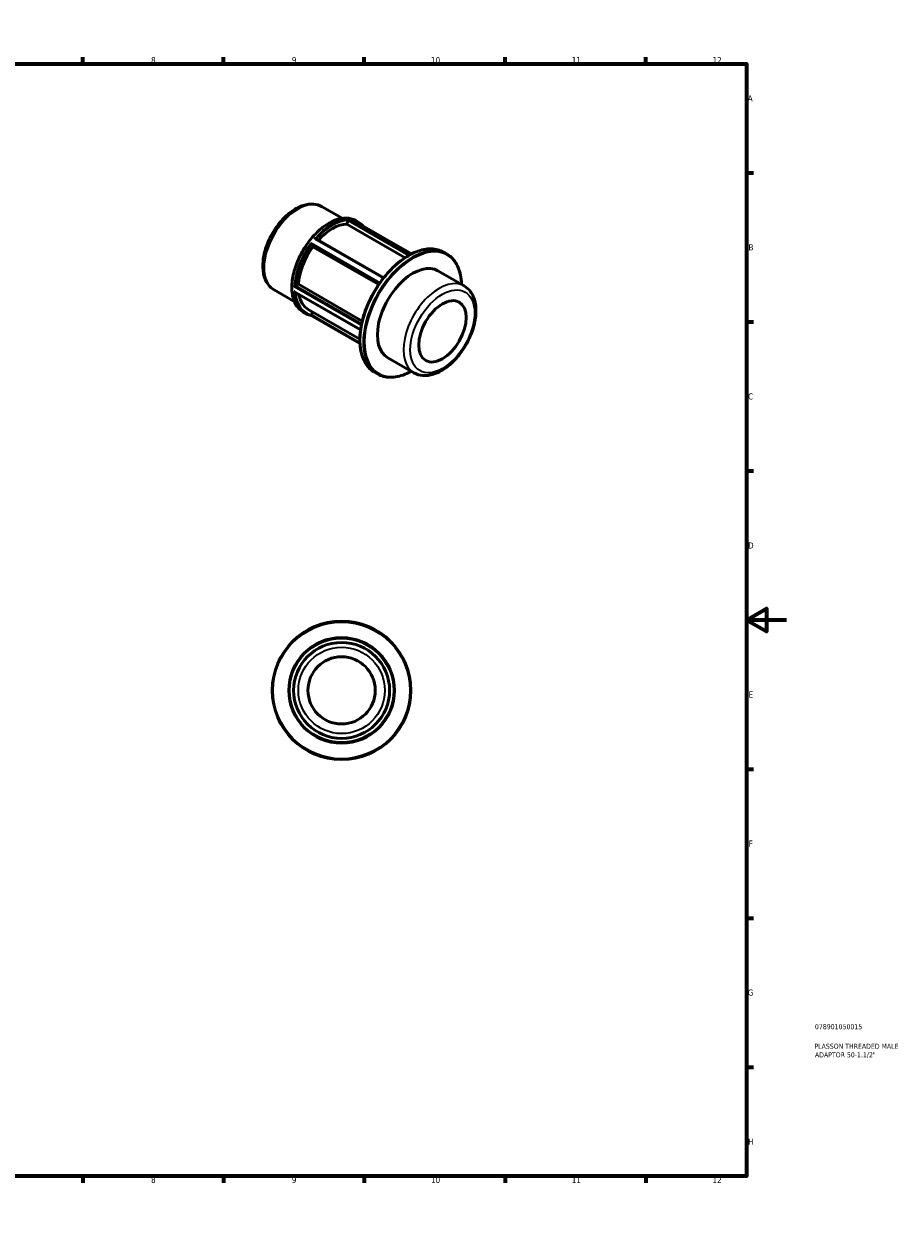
# Model space of a CAD drawing. Header units: millimetres. Extents: x 0 to 898, y 0 to 594.
# Tile 3 of 3: x 461 to 898, y 0 to 594. Entities that reach past the tile are written whole.
import ezdxf

# ---------------------------------------------------------------- set-up
doc = ezdxf.new("R2010")
doc.units = ezdxf.units.MM
for name, color, linetype, lineweight in [('Border (ANSI)', 7, 'Continuous', 70), ('Title (ISO)', 7, 'Continuous', 50), ('Visible (ANSI)', 7, 'Continuous', 50), ('Visible Narrow (ANSI)', 7, 'Continuous', 35)]:
    doc.layers.add(name, color=color, linetype=linetype, lineweight=lineweight)
doc.styles.add('Note Text (ANSI)', font='tahoma.ttf')
doc.styles.add('Note Text (ISO)', font='tahoma.ttf')

# ---------------------------------------------------------------- blocks, each defined once
blk = doc.blocks.new('Borders Default Border')
at = {"layer": 'Border (ANSI)'}
for p, q in [((70.08, 574), (70.08, 577.45)), ((140.17, 574), (140.17, 577.45)), ((210.25, 574), (210.25, 577.45)), ((280.33, 574), (280.33, 577.45)), ((350.42, 574), (350.42, 577.45)), ((490.58, 574), (490.58, 577.45)), ((560.67, 574), (560.67, 577.45)), ((630.75, 574), (630.75, 577.45)), ((700.83, 574), (700.83, 577.45)), ((770.92, 574), (770.92, 577.45)), ((20, 519.75), (16.55, 519.75)), ((821, 519.75), (824.45, 519.75)), ((20, 445.5), (16.55, 445.5)), ((821, 445.5), (824.45, 445.5)), ((20, 371.25), (16.55, 371.25)), ((821, 371.25), (824.45, 371.25)), ((20, 222.75), (16.55, 222.75)), ((821, 222.75), (824.45, 222.75)), ((20, 148.5), (16.55, 148.5)), ((821, 148.5), (824.45, 148.5)), ((20, 74.25), (16.55, 74.25)), ((821, 74.25), (824.45, 74.25)), ((70.08, 20), (70.08, 16.55)), ((140.17, 20), (140.17, 16.55)), ((210.25, 20), (210.25, 16.55)), ((280.33, 20), (280.33, 16.55)), ((350.42, 20), (350.42, 16.55)), ((490.58, 20), (490.58, 16.55)), ((560.67, 20), (560.67, 16.55)), ((630.75, 20), (630.75, 16.55)), ((700.83, 20), (700.83, 16.55)), ((770.92, 20), (770.92, 16.55))]:
    blk.add_line(p, q, dxfattribs=at)
at = {"layer": 'Border (ANSI)', "flags": 128}
for points in [[(420.5, 594), (420.5, 574), (414.73, 584), (426.27, 584), (420.5, 574)], [(20, 20), (20, 574), (821, 574), (821, 20), (20, 20)], [(0, 297), (20, 297), (10, 302.77), (10, 291.23), (20, 297)], [(841, 297), (821, 297), (831, 302.77), (831, 291.23), (821, 297)], [(420.5, 0), (420.5, 20), (414.73, 10), (426.27, 10), (420.5, 20)]]:
    blk.add_lwpolyline(points, dxfattribs=at)
at = {"layer": 'Border (ANSI)', "attachment_point": 7, "style": 'Note Text (ANSI)'}
for s, insert, char_height in [('1', (34.35, 574.4), 3.05), ('2', (104.2, 574.4), 3.05), ('3', (174.26, 574.34), 3.05), ('4', (244.23, 574.4), 3.05), ('5', (314.48, 574.34), 3.05), ('6', (384.49, 574.34), 3.05), ('7', (454.6, 574.4), 3.05), ('8', (524.63, 574.33), 3.05), ('9', (594.7, 574.34), 3.05), ('10', (663.96, 574.34), 3.048), ('11', (734.04, 574.4), 3.048), ('12', (804.13, 574.4), 3.048), ('A', (16.78, 555.35), 3.05), ('A', (821.63, 555.35), 3.05), ('B', (17.15, 481.1), 3.05), ('B', (821.99, 481.1), 3.05), ('C', (16.95, 406.8), 3.05), ('C', (821.8, 406.8), 3.05), ('D', (16.96, 332.6), 3.05), ('D', (821.81, 332.6), 3.05), ('E', (17.21, 258.35), 3.05), ('E', (822.05, 258.35), 3.05), ('F', (17.29, 184.1), 3.05), ('F', (822.14, 184.1), 3.05), ('G', (16.81, 109.79), 3.05), ('G', (821.66, 109.79), 3.05), ('H', (16.97, 35.6), 3.05), ('H', (821.81, 35.6), 3.05), ('1', (34.35, 16.55), 3.05), ('2', (104.2, 16.55), 3.05), ('3', (174.26, 16.49), 3.05), ('4', (244.23, 16.55), 3.05), ('5', (314.48, 16.49), 3.05), ('6', (384.49, 16.49), 3.05), ('7', (454.6, 16.55), 3.05), ('8', (524.63, 16.48), 3.05), ('9', (594.7, 16.49), 3.05), ('10', (663.96, 16.49), 3.048), ('11', (734.04, 16.55), 3.048), ('12', (804.13, 16.55), 3.048)]:
    blk.add_mtext(s, dxfattribs=dict(at, insert=insert, char_height=char_height))
blk = doc.blocks.new('Title Blocks ISO')
at = {"layer": 'Title (ISO)', "color": 232, "true_color": 0xca0064, "style": 'Note Text (ISO)'}
for tag, p in [('PART_NUMBER_001', (34.08, 73.13)), ('DESCRIPTION_001', (33.84, 63.4)), ('DESCRIPTION_002', (34.09, 59.12))]:
    blk.add_attdef(tag, p, '', height=2.5, dxfattribs=at)

msp = doc.modelspace()

# ---------------------------------------------------------------- linework, layer by layer
at = {"layer": 'Visible (ANSI)'}
for p, q in [((609.742, 502.898), (619.782, 497.117)), ((622.045, 494.235), (622.723, 495.984)), ((651.099, 477.504), (622.045, 494.235)), ((624.751, 496.394), (654.307, 479.374)), ((626.554, 495.976), (627.575, 495.388)), ((605.198, 482.971), (604.52, 483.938)), ((637.948, 464.112), (605.198, 482.971)), ((606.779, 486.926), (640.458, 467.531)), ((670.304, 480.253), (671.834, 479.372)), ((667.432, 470.945), (680.449, 463.448)), ((596.589, 463.49), (597.945, 464.271)), ((597.945, 464.271), (629.759, 445.951)), ((585.887, 461.473), (595.927, 455.692)), ((596.215, 460.393), (628.916, 441.562)), ((602.865, 451.696), (628.555, 436.902)), ((600.313, 450.408), (601.334, 449.82)), ((604.296, 448.733), (628.602, 434.736)), ((604.52, 449.049), (605.057, 450.434)), ((642.48, 427.616), (655.498, 420.119)), ((635.871, 420.459), (637.401, 419.578))]:
    msp.add_line(p, q, dxfattribs=at)
for radius in [34.5, 26.292, 23.901, 16.731]:
    msp.add_circle((619.464, 261.927), radius, dxfattribs=at)
for centre, major_axis, start_param, end_param in [((614.792, 472.409), (11.928, 20.713), 0.3399513, 1.2035659), ((614.792, 472.409), (-11.928, -20.713), 4.5287415, 5.4157679), ((654.956, 449.28), (12.476, 21.665), 0, 3.1415927), ((614.792, 472.409), (-11.928, -20.713), 5.6799921, 6.2831853)]:
    msp.add_ellipse(centre, major_axis=major_axis, ratio=0.5780931, start_param=start_param, end_param=end_param, dxfattribs=at)
msp.add_ellipse((669.664, 440.811), major_axis=(-8.349, -14.499), ratio=0.5780931, dxfattribs=at)
for points, knots in [([(609.742, 502.898), (608.452, 503.641), (606.991, 504.073), (603.832, 504.316), (602.127, 504.08), (598.536, 502.946), (596.645, 501.972), (592.95, 499.386), (591.15, 497.756), (587.852, 494.044), (586.353, 491.964), (583.787, 487.561), (582.719, 485.238), (581.112, 480.553), (580.575, 478.191), (580.111, 473.631), (580.186, 471.434), (581.017, 467.462), (581.76, 465.671), (583.685, 463.081), (584.711, 462.15), (585.887, 461.473)], [5.4997209, 5.4997209, 5.4997209, 5.4997209, 5.7692038, 5.7692038, 6.061863, 6.061863, 6.3900213, 6.3900213, 6.727103, 6.727103, 7.061754, 7.061754, 7.3950061, 7.3950061, 7.729515, 7.729515, 8.066545, 8.066545, 8.3956026, 8.3956026, 8.6413135, 8.6413135, 8.6413135, 8.6413135]), ([(626.554, 495.976), (625.148, 496.785), (623.526, 497.213), (619.996, 497.277), (618.083, 496.896), (614.147, 495.355), (612.122, 494.18), (608.187, 491.159), (606.277, 489.313), (602.766, 485.14), (601.166, 482.815), (598.431, 477.921), (597.298, 475.353), (595.611, 470.226), (595.059, 467.668), (594.596, 462.816), (594.686, 460.522), (595.514, 456.435), (596.251, 454.64), (598.116, 452.026), (599.137, 451.085), (600.313, 450.408)], [5.4997209, 5.4997209, 5.4997209, 5.4997209, 5.8086362, 5.8086362, 6.1250068, 6.1250068, 6.4475238, 6.4475238, 6.7705055, 6.7705055, 7.0929713, 7.0929713, 7.4152411, 7.4152411, 7.7377675, 7.7377675, 8.0608057, 8.0608057, 8.3829441, 8.3829441, 8.6413135, 8.6413135, 8.6413135, 8.6413135]), ([(622.733, 496.012), (622.747, 496.055), (622.76, 496.098), (622.786, 496.193), (622.797, 496.242), (622.82, 496.35), (622.83, 496.405), (622.841, 496.488), (622.843, 496.52), (622.845, 496.575), (622.844, 496.598), (622.841, 496.616), (622.841, 496.616), (622.841, 496.616)], [-0.088459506, -0.088459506, -0.088459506, -0.088459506, -0.074705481, -0.074705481, -0.058269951, -0.058269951, -0.035862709, -0.035862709, -0.018254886, -0.018254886, 0, 0, 0.000439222, 0.000439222, 0.000439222, 0.000439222]), ([(624.63, 496.452), (624.631, 496.452), (624.632, 496.451), (624.674, 496.435), (624.714, 496.416), (624.751, 496.394)], [-0.215485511, -0.215485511, -0.215485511, -0.215485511, -0.214947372, -0.214947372, -0.198729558, -0.198729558, -0.198729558, -0.198729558]), ([(630.001, 493.371), (629.805, 493.597), (629.601, 493.814), (628.836, 494.552), (628.229, 495.011), (627.575, 495.388)], [5.30060352, 5.30060352, 5.30060352, 5.30060352, 5.3558765, 5.3558765, 5.49972085, 5.49972085, 5.49972085, 5.49972085]), ([(604.508, 483.954), (604.49, 483.978), (604.472, 484.009), (604.433, 484.088), (604.414, 484.136), (604.371, 484.256), (604.351, 484.329), (604.32, 484.457), (604.309, 484.513), (604.291, 484.623), (604.284, 484.678), (604.279, 484.731), (604.279, 484.732), (604.279, 484.733)], [-0.088459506, -0.088459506, -0.088459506, -0.088459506, -0.074705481, -0.074705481, -0.058269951, -0.058269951, -0.035862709, -0.035862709, -0.018254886, -0.018254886, 0, 0, 0.000439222, 0.000439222, 0.000439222, 0.000439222]), ([(606.068, 486.957), (606.069, 486.958), (606.07, 486.958), (606.138, 486.975), (606.208, 486.987), (606.345, 487), (606.413, 487.003), (606.547, 486.996), (606.614, 486.986), (606.713, 486.958), (606.748, 486.944), (606.779, 486.926)], [-0.215485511, -0.215485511, -0.215485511, -0.215485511, -0.214947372, -0.214947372, -0.189056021, -0.189056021, -0.164370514, -0.164370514, -0.13882001, -0.13882001, -0.122571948, -0.122571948, -0.122571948, -0.122571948]), ([(670.304, 480.253), (668.46, 481.315), (666.33, 481.873), (661.693, 481.94), (659.181, 481.431), (654.019, 479.389), (651.367, 477.841), (646.212, 473.866), (643.711, 471.44), (639.111, 465.958), (637.014, 462.905), (633.432, 456.479), (631.947, 453.108), (629.74, 446.382), (629.018, 443.029), (628.413, 436.673), (628.532, 433.672), (629.613, 428.329), (630.574, 425.986), (633.004, 422.572), (634.337, 421.342), (635.871, 420.459)], [5.4997209, 5.4997209, 5.4997209, 5.4997209, 5.8111841, 5.8111841, 6.1284992, 6.1284992, 6.4504469, 6.4504469, 6.7727121, 6.7727121, 7.0945837, 7.0945837, 7.4163082, 7.4163082, 7.7382294, 7.7382294, 8.0605421, 8.0605421, 8.382189, 8.382189, 8.6413135, 8.6413135, 8.6413135, 8.6413135]), ([(679.141, 464.202), (679.097, 465.827), (678.927, 467.378), (678.092, 471.502), (677.131, 473.845), (674.702, 477.259), (673.369, 478.489), (671.834, 479.372)], [4.74356179, 4.74356179, 4.74356179, 4.74356179, 4.91894944, 4.91894944, 5.24059639, 5.24059639, 5.49972085, 5.49972085, 5.49972085, 5.49972085]), ([(595.892, 463.108), (595.893, 463.109), (595.893, 463.109), (595.931, 463.132), (595.974, 463.157), (596.067, 463.209), (596.117, 463.237), (596.226, 463.297), (596.285, 463.33), (596.391, 463.387), (596.437, 463.411), (596.512, 463.45), (596.54, 463.464), (596.567, 463.478)], [-0.21548551, -0.21548551, -0.21548551, -0.21548551, -0.21494737, -0.21494737, -0.18905602, -0.18905602, -0.16437051, -0.16437051, -0.13882001, -0.13882001, -0.11969472, -0.11969472, -0.10654987, -0.10654987, -0.10654987, -0.10654987]), ([(655.498, 420.119), (656.846, 419.343), (658.375, 418.893), (661.68, 418.648), (663.465, 418.901), (667.223, 420.101), (669.199, 421.126), (673.057, 423.841), (674.936, 425.549), (678.38, 429.436), (679.945, 431.613), (682.624, 436.222), (683.739, 438.652), (685.416, 443.551), (685.975, 446.019), (686.459, 450.78), (686.379, 453.072), (685.515, 457.213), (684.742, 459.077), (682.741, 461.775), (681.674, 462.744), (680.449, 463.448)], [2.3581282, 2.3581282, 2.3581282, 2.3581282, 2.6293648, 2.6293648, 2.9234466, 2.9234466, 3.2516036, 3.2516036, 3.5879173, 3.5879173, 3.9218662, 3.9218662, 4.2544939, 4.2544939, 4.5883319, 4.5883319, 4.9245989, 4.9245989, 5.2534119, 5.2534119, 5.4997209, 5.4997209, 5.4997209, 5.4997209]), ([(596.215, 460.393), (596.185, 460.41), (596.156, 460.43), (596.083, 460.487), (596.041, 460.527), (595.963, 460.616), (595.926, 460.665), (595.893, 460.718), (595.893, 460.719), (595.892, 460.72)], [-0.046783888, -0.046783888, -0.046783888, -0.046783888, -0.035862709, -0.035862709, -0.018254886, -0.018254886, 0, 0, 0.000439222, 0.000439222, 0.000439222, 0.000439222]), ([(601.334, 449.82), (601.515, 449.715), (601.7, 449.617), (602.077, 449.433), (602.269, 449.348), (602.659, 449.19), (602.857, 449.117), (603.259, 448.985), (603.464, 448.925), (603.878, 448.819), (604.087, 448.773), (604.3, 448.733)], [2.3581282, 2.3581282, 2.3581282, 2.3581282, 2.39799628, 2.39799628, 2.43786435, 2.43786435, 2.47773243, 2.47773243, 2.5176005, 2.5176005, 2.55746858, 2.55746858, 2.55746858, 2.55746858]), ([(604.3, 448.733), (604.301, 448.732), (604.303, 448.732), (604.316, 448.732), (604.33, 448.74), (604.364, 448.772), (604.385, 448.798), (604.426, 448.861), (604.446, 448.895), (604.48, 448.961), (604.494, 448.99), (604.508, 449.021)], [-0.192985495, -0.192985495, -0.192985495, -0.192985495, -0.189056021, -0.189056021, -0.164370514, -0.164370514, -0.13882001, -0.13882001, -0.119694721, -0.119694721, -0.10654987, -0.10654987, -0.10654987, -0.10654987]), ([(637.401, 419.578), (639.245, 418.516), (641.376, 417.958), (646.013, 417.891), (648.525, 418.4), (652.116, 419.82), (653.153, 420.308), (654.19, 420.873)], [2.3581282, 2.3581282, 2.3581282, 2.3581282, 2.66959141, 2.66959141, 2.98690654, 2.98690654, 3.11428726, 3.11428726, 3.11428726, 3.11428726])]:
    msp.add_open_spline(points, degree=3, knots=knots, dxfattribs=at)
for points in [[(622.723, 495.984), (622.726, 495.993), (622.73, 496.003), (622.733, 496.012)], [(604.52, 483.938), (604.516, 483.943), (604.512, 483.949), (604.508, 483.954)], [(596.567, 463.478), (596.575, 463.482), (596.582, 463.486), (596.589, 463.49)], [(604.508, 449.021), (604.512, 449.03), (604.516, 449.04), (604.52, 449.049)]]:
    msp.add_open_spline(points, degree=3, dxfattribs=at)
at = {"layer": 'Visible Narrow (ANSI)'}
for p, q in [((622.733, 496.012), (652.923, 478.627)), ((653.51, 478.955), (622.841, 496.616)), ((624.63, 496.452), (654.296, 479.369)), ((638.558, 464.993), (604.279, 484.733)), ((604.508, 483.954), (638.236, 464.532)), ((606.068, 486.957), (640.253, 467.271)), ((629.44, 444.547), (596.567, 463.478)), ((595.892, 463.108), (629.302, 443.869)), ((628.934, 441.692), (595.892, 460.72)), ((628.581, 435.158), (604.508, 449.021))]:
    msp.add_line(p, q, dxfattribs=at)
for radius in [34.022, 25.814, 21.511]:
    msp.add_circle((619.464, 261.927), radius, dxfattribs=at)
for centre, major_axis, start_param, end_param in [((597.815, 482.186), (-11.928, -20.713), 3.1415927, 6.2831853), ((613.433, 473.192), (-13.12, -22.784), 3.1415927, 6.2831853), ((614.454, 472.604), (13.12, 22.784), 0.3154499, 1.2514791), ((614.792, 472.409), (12.882, 22.37), 0.3340077, 1.23191), ((614.454, 472.604), (13.12, 22.784), 0, 0.2042815), ((614.792, 472.409), (12.882, 22.37), 6.2157264, 6.3506442), ((614.454, 472.604), (-13.12, -22.784), 4.5042401, 5.4402693), ((614.792, 472.409), (12.882, 22.37), 1.3812052, 2.2801188), ((653.088, 450.356), (-17.217, -29.897), 3.1415927, 6.2831853), ((654.618, 449.475), (17.217, 29.897), 0, 3.1415927), ((654.956, 449.28), (-16.978, -29.483), 2.3961965, 7.0285814), ((667.974, 441.784), (12.476, 21.665), 0, 3.1415927), ((614.454, 472.604), (-13.12, -22.784), 5.5514376, 6.2831853), ((614.792, 472.409), (-12.882, -22.37), 5.579598, 6.468909)]:
    msp.add_ellipse(centre, major_axis=major_axis, ratio=0.5780931, start_param=start_param, end_param=end_param, dxfattribs=at)
msp.add_ellipse((669.664, 440.811), major_axis=(-11.283, -19.593), ratio=0.5780931, dxfattribs=at)

# ---------------------------------------------------------------- block references
msp.add_blockref('Borders Default Border', (0, 0))
msp.add_blockref('Title Blocks ISO', (821, 20)).add_auto_attribs({'PART_NUMBER_001': '078901050015', 'DESCRIPTION_001': 'PLASSON THREADED MALE', 'DESCRIPTION_002': 'ADAPTOR 50-1.1/2"'})

doc.saveas('drawing.dxf')
